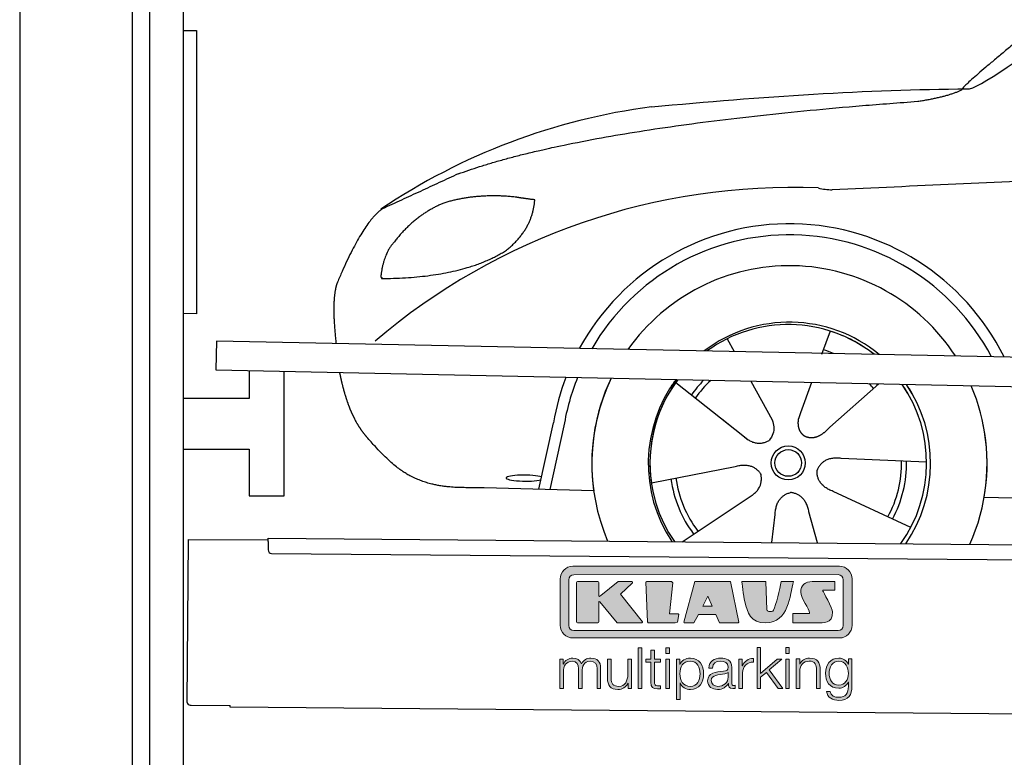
# Model space of a CAD drawing. Header units: millimetres. Extents: x -411 to 6777, y 0 to 6077.
# Tile 2 of 6: x 0 to 1744, y 3556 to 4861. Entities that reach past the tile are written whole.
import ezdxf

# ---------------------------------------------------------------- set-up
doc = ezdxf.new("R2010")
doc.units = ezdxf.units.MM
for name, color, linetype, lineweight in [('car', 10, 'Continuous', 25), ('Logo', 7, 'Continuous', 25), ('Plattform', 7, 'Continuous', 25), ('Ständer hinten', 7, 'Continuous', 25)]:
    doc.layers.add(name, color=color, linetype=linetype, lineweight=lineweight)

# ---------------------------------------------------------------- blocks, each defined once
blk = doc.blocks.new('Car')
at = {"layer": 'car'}
for p, q in [((1213.4, 4307.6), (1226.1, 4285.1)), ((1213.5, 4307.7), (1226.2, 4285.1)), ((1395.6, 4323), (1380.8, 4281.1)), ((1123.1, 4229.6), (1242.6, 4136.6)), ((1255.7, 4232.9), (1294.2, 4164.7)), ((1363.4, 4231.6), (1344.5, 4177.7)), ((1482.6, 4230.2), (1396.5, 4152.7)), ((1344.5, 4177.7), (1340.7, 4167.3)), ((882.5, 4038.2), (907.1, 4156.1)), ((925.6, 4150.9), (902.1, 4037.9)), ((1205.2, 4165.7), (1251.8, 4129.5)), ((1568.6, 4092.7), (1417.3, 4097.7)), ((1081.5, 4051.6), (1229.8, 4081.8)), ((979.5, 4036.5), (785.3, 4040)), ((1541.4, 3976.5), (1403.6, 4039.2)), ((1671.2, 4031.7), (3720.2, 3997)), ((1136.9, 3947.8), (1253.1, 4026.5)), ((1295.6, 3947.8), (1301.2, 3997.4)), ((1376.8, 3947.9), (1361, 4002.5))]:
    blk.add_line(p, q, dxfattribs=at)
for radius in [30.1, 23.6]:
    blk.add_circle((1323.6, 4088.8), radius, dxfattribs=at)
for centre, radius, start, end in [((1232.6, 3605.6), 1122.3, 98.0395, 124.4377), ((1337.3, 3435.3), 1141.2, 88.2487, 130.916), ((1398.6, 4690.3), 117.4, 256.9855, 269.1884), ((1325.7, 4087.9), 424.2, 26.9197, 151.8432), ((1325.5, 4087.7), 404.8, 28.396, 150.3669), ((1325.7, 4087.9), 350, 33.4585, 145.3045), ((1325.7, 4087.9), 250, 51.0494, 127.7135), ((1323.6, 4088.8), 245, 52.2371, 126.5259), ((1323.6, 4088.8), 245, 52.2371, 72.9266), ((1323.6, 4088.8), 209.6, 68.0621, 73.3995), ((1325.7, 4087.9), 424.2, 159.4632, 170.7471), ((1325.7, 4087.9), 424.2, 159.4632, 170.7471), ((1325.5, 4087.7), 404.8, 158.434, 171.0238), ((1325.7, 4087.9), 350, 155.0104, 203.6179), ((1325.7, 4087.9), 350, 155.0104, 188.4487), ((1325.7, 4087.9), 350, 155.0104, 157.8717), ((1325.7, 4087.9), 250, 144.1237, 214.1037), ((1323.6, 4088.8), 245, 143.5289, 188.7348), ((1323.6, 4088.8), 245, 144.9266, 215.1376), ((1325.7, 4087.9), 250, 144.1237, 148.496), ((1323.6, 4088.8), 245, 143.5289, 148.0172), ((1323.6, 4088.8), 209.6, 136.2024, 145.3995), ((1323.6, 4088.8), 200.6, 133.7482, 145.5463), ((1323.6, 4088.8), 200.6, 41.6402, 44.9032), ((1323.6, 4088.8), 200.6, 41.6402, 44.9032), ((1323.6, 4088.8), 209.6, 41.655, 42.449), ((1323.6, 4088.8), 245, 30.7457, 35.1225), ((1323.6, 4088.8), 245, 324.9119, 35.1225), ((1325.7, 4087.9), 250, 30.267, 34.5277), ((1325.7, 4087.9), 250, 325.9458, 34.5277), ((1325.7, 4087.9), 350, 350.7505, 23.641), ((1325.7, 4087.9), 350, 350.7505, 23.641), ((1325.7, 4087.9), 350, 336.4317, 11.924), ((1323.6, 4088.8), 200.6, 332.1152, 1.5463), ((1323.6, 4088.8), 209.6, 332.262, 1.3995), ((1323.6, 4088.8), 209.6, 188.262, 217.3995), ((1323.6, 4088.8), 200.6, 188.1152, 217.5463)]:
    blk.add_arc(centre, radius, start, end, dxfattribs=at)
blk.add_ellipse((857.9, 4057.7), major_axis=(33.6, 0), ratio=0.157274, start_param=0.513473, end_param=5.704241, dxfattribs=at)
for points, degree in [([(1634.6, 4753.7), (1670.3, 4750.2), (1970.3, 5001.8), (2147.7, 5112.4)], 3), ([(1930.6, 5007.4), (1850, 4946.2), (1748.4, 4861.8), (1620.1, 4755.4), (1626, 4753.6)], 4), ([(1075.7, 4716.9), (1271.8, 4736.7), (1456.9, 4751.4), (1634.6, 4753.7)], 3), ([(1546.9, 4731), (1600, 4739.3), (1625.7, 4752.5)], 2), ([(734.6, 4595.1), (970.4, 4683.8), (1546.9, 4731)], 2), ([(4705.6, 4687), (3828.9, 4707.4), (1396.9, 4572.9)], 2), ([(734.6, 4595.1), (600.9, 4532)], 1), ([(837.8, 4554.7), (770.2, 4561.9), (711, 4543.8)], 2), ([(870.5, 4550.4), (852.7, 4552.3), (837.8, 4554.7)], 2), ([(711, 4543.8), (658.9, 4522.6), (621.3, 4472.3)], 2), ([(821.5, 4461.1), (867.2, 4498.6), (870.5, 4550.4)], 2), ([(600.9, 4532), (566.5, 4508.9), (522.4, 4401.3)], 2), ([(621.3, 4472.3), (603.2, 4452.3), (598.9, 4411)], 2), ([(600.1, 4408.7), (744.9, 4410.6), (821.5, 4461.1)], 2), ([(522.4, 4401.3), (517.2, 4388.3), (515.1, 4366.8), (515.2, 4341.7), (520.8, 4292.7)], 4), ([(598.9, 4411), (602.2, 4410.9), (600.1, 4408.7)], 2), ([(1242.6, 4136.6), (1266.1, 4114.9), (1289.3, 4128.5)], 2), ([(1417.3, 4097.7), (1385.5, 4101.4), (1374.7, 4076.8)], 2), ([(1229.8, 4081.8), (1260.5, 4090.8), (1275.3, 4068.4)], 2), ([(1253.1, 4026.5), (1281, 4042.2), (1275.3, 4068.4)], 2), ([(1403.6, 4039.2), (1373.5, 4050), (1374.7, 4076.8)], 2), ([(1301.2, 3997.4), (1302.1, 4029.4), (1328, 4036.5)], 2), ([(1361, 4002.5), (1354.8, 4033.8), (1328, 4036.5)], 2)]:
    blk.add_open_spline(points, degree=degree, dxfattribs=at)
for points, degree, knots in [([(527.5, 4241.5), (528.4, 4237.2), (529.4, 4233), (530.3, 4228.9), (531.3, 4224.9), (535, 4210.1), (539.1, 4196.4), (543.6, 4184), (548.5, 4172.7)], 4, [0.4914944, 0.4914944, 0.4914944, 0.4914944, 0.4914944, 0.5422469, 0.5422469, 0.5422469, 0.5422469, 0.728655, 0.728655, 0.728655, 0.728655, 0.728655]), ([(548.2, 4173.4), (549.6, 4170.2), (551.1, 4167.1), (552.5, 4164.2), (554, 4161.3), (559.7, 4150.2), (565.8, 4140.9), (572.1, 4133), (578.7, 4125.6)], 4, [0.7288005, 0.7288005, 0.7288005, 0.7288005, 0.7288005, 0.7843928, 0.7843928, 0.7843928, 0.7843928, 1, 1, 1, 1, 1]), ([(1340.7, 4167.3), (1340.2, 4164.2), (1340, 4161.2), (1340.1, 4158.3), (1340.4, 4155.4), (1341.2, 4149.7), (1343.3, 4144.3), (1346.9, 4139.9), (1351.8, 4136.9)], 4, [0.3191838, 0.3191838, 0.3191838, 0.3191838, 0.3191838, 0.5438253, 0.5438253, 0.5438253, 0.5438253, 1, 1, 1, 1, 1]), ([(1294.2, 4164.7), (1295.9, 4160.6), (1297, 4156.6), (1297.3, 4152.7), (1298, 4144.1), (1295.4, 4136), (1289.3, 4128.5)], 3, [0.2167758, 0.2167758, 0.2167758, 0.2167758, 0.4600873, 0.4600873, 0.4600873, 1, 1, 1, 1]), ([(1396.5, 4152.7), (1396.5, 4152.7), (1396.5, 4152.7), (1396.5, 4152.7), (1396.5, 4152.7), (1387.5, 4142.9), (1376.9, 4132.9), (1362.6, 4130.3), (1351.8, 4136.9)], 4, [-0.000003, -0.000003, -0.000003, -0.000003, -0.000003, 0, 0, 0, 0, 1, 1, 1, 1, 1]), ([(785.3, 4040), (760.6, 4040.4), (705, 4036.4), (668.8, 4049.9), (624.9, 4074.6), (578.7, 4125.6)], 4, [0, 0, 0, 0, 0, 0.597866, 1, 1, 1, 1, 1])]:
    blk.add_open_spline(points, degree=degree, knots=knots, dxfattribs=at)
blk = doc.blocks.new('KLAUS')
at = {"layer": 'Logo'}
h = blk.add_hatch(color=8, dxfattribs=at)
h.dxf.hatch_style = 2
edge = h.paths.add_edge_path()
edge.add_spline(control_points=[(3.6, 29.09), (2.88, 29.09), (2.3, 28.51), (2.3, 27.8), (2.3, 27.8), (2.3, 16.11), (2.3, 16.11), (2.3, 15.39), (2.88, 14.81), (3.6, 14.81), (3.6, 14.81), (71.16, 14.81), (71.16, 14.81), (71.88, 14.81), (72.46, 15.39), (72.46, 16.11), (72.46, 16.11), (72.46, 27.8), (72.46, 27.8), (72.46, 28.51), (71.88, 29.09), (71.16, 29.09), (71.16, 29.09), (3.6, 29.09), (3.6, 29.09), (3.6, 29.09), (3.6, 29.09), (3.6, 29.09)], knot_values=[0, 0, 0, 0, 1, 1, 1, 2, 2, 2, 3, 3, 3, 4, 4, 4, 5, 5, 5, 6, 6, 6, 7, 7, 7, 8, 8, 8, 9, 9, 9, 9], degree=3, periodic=0)
edge = h.paths.add_edge_path()
edge.add_spline(control_points=[(3.35, 31.23), (3.35, 31.23), (71.47, 31.23), (71.47, 31.23), (73.26, 31.23), (74.71, 29.77), (74.71, 27.99), (74.71, 27.99), (74.71, 16.17), (74.71, 16.17), (74.71, 14.38), (73.26, 12.93), (71.47, 12.93), (71.47, 12.93), (3.35, 12.93), (3.35, 12.93), (1.56, 12.93), (0.11, 14.38), (0.11, 16.17), (0.11, 16.17), (0.11, 27.99), (0.11, 27.99), (0.11, 29.77), (1.56, 31.23), (3.35, 31.23), (3.35, 31.23), (3.35, 31.23), (3.35, 31.23)], knot_values=[0, 0, 0, 0, 1, 1, 1, 2, 2, 2, 3, 3, 3, 4, 4, 4, 5, 5, 5, 6, 6, 6, 7, 7, 7, 8, 8, 8, 9, 9, 9, 9], degree=3, periodic=0)
h = blk.add_hatch(color=8, dxfattribs=at)
h.dxf.hatch_style = 2
edge = h.paths.add_edge_path()
edge.add_spline(control_points=[(4.5, 27.33), (4.5, 27.33), (9.7, 27.33), (9.7, 27.33), (9.84, 27.33), (9.96, 27.22), (9.96, 27.08), (9.96, 27.08), (9.96, 23.69), (9.96, 23.69), (9.96, 23.69), (9.94, 23.64), (10.04, 23.59), (10.14, 23.53), (10.2, 23.57), (10.2, 23.57), (10.2, 23.57), (10.51, 23.75), (10.51, 23.75), (10.51, 23.75), (14.94, 27.33), (14.94, 27.33), (14.94, 27.33), (18.41, 27.33), (18.41, 27.33), (18.41, 27.33), (18.49, 27.33), (18.56, 27.2), (18.65, 27.04), (18.53, 26.91), (18.53, 26.91), (18.53, 26.91), (15.49, 24.11), (15.49, 24.11), (15.49, 24.11), (21.14, 17.06), (21.14, 17.06), (21.14, 17.06), (21.13, 16.91), (21.13, 16.91), (21.08, 16.84), (20.99, 16.82), (20.99, 16.82), (20.99, 16.82), (14.7, 16.82), (14.7, 16.82), (14.7, 16.82), (10.26, 22.17), (10.26, 22.17), (10.26, 22.17), (10.19, 22.24), (10.08, 22.21), (9.97, 22.18), (9.96, 22.11), (9.96, 22.11), (9.96, 22.11), (9.96, 17.08), (9.96, 17.08), (9.96, 16.94), (9.84, 16.82), (9.7, 16.82), (9.7, 16.82), (4.5, 16.82), (4.5, 16.82), (4.36, 16.82), (4.25, 16.94), (4.25, 17.08), (4.25, 17.08), (4.25, 27.08), (4.25, 27.08), (4.25, 27.22), (4.36, 27.33), (4.5, 27.33), (4.5, 27.33), (4.5, 27.33), (4.5, 27.33)], knot_values=[0, 0, 0, 0, 1, 1, 1, 2, 2, 2, 3, 3, 3, 4, 4, 4, 5, 5, 5, 6, 6, 6, 7, 7, 7, 8, 8, 8, 9, 9, 9, 10, 10, 10, 11, 11, 11, 12, 12, 12, 13, 13, 13, 14, 14, 14, 15, 15, 15, 16, 16, 16, 17, 17, 17, 18, 18, 18, 19, 19, 19, 20, 20, 20, 21, 21, 21, 22, 22, 22, 23, 23, 23, 24, 24, 24, 25, 25, 25, 25], degree=3, periodic=0)
h = blk.add_hatch(color=8, dxfattribs=at)
h.dxf.hatch_style = 2
h.paths.add_polyline_path([(22.42, 17.06), (21.97, 27.15), (22.24, 27.33), (28.55, 27.33), (28.86, 26.97), (28.01, 19.08), (30.26, 19.07), (30.44, 18.95), (30.08, 16.95), (29.49, 16.82), (22.6, 16.82)])
h = blk.add_hatch(color=8, dxfattribs=at)
h.paths.add_polyline_path([(36.52, 21.01), (38.93, 21.01), (37.87, 23.57)])
h.paths.add_polyline_path([(34.52, 27.33), (43.65, 27.33), (45.76, 16.94), (45.57, 16.82), (40.83, 16.82), (39.89, 18.95), (35.42, 18.95), (34.27, 16.82), (31.78, 16.82), (31.66, 17)])
h = blk.add_hatch(color=8, dxfattribs=at)
h.dxf.hatch_style = 2
edge = h.paths.add_edge_path()
edge.add_spline(control_points=[(52.69, 27.32), (52.69, 27.32), (52.88, 20.14), (52.88, 20.14), (53.01, 19.89), (53.2, 19.77), (53.43, 19.71), (53.91, 19.59), (54.43, 19.57), (54.64, 20.03), (55.23, 21.34), (56.27, 25.45), (56.6, 27.33), (56.6, 27.33), (59.77, 27.33), (59.77, 27.33), (58.77, 23.9), (58.56, 16.82), (52.63, 16.76), (48.72, 16.72), (48.01, 19.35), (47.27, 22.24), (46.89, 23.68), (46.54, 27.33), (46.54, 27.33), (46.54, 27.33), (52.69, 27.32), (52.69, 27.32), (52.69, 27.32), (52.69, 27.32), (52.69, 27.32)], knot_values=[0, 0, 0, 0, 1, 1, 1, 2, 2, 2, 3, 3, 3, 4, 4, 4, 5, 5, 5, 6, 6, 6, 7, 7, 7, 8, 8, 8, 9, 9, 9, 10, 10, 10, 10], degree=3, periodic=0)
h = blk.add_hatch(color=8, dxfattribs=at)
h.dxf.hatch_style = 2
edge = h.paths.add_edge_path()
edge.add_spline(control_points=[(64.46, 27.33), (64.46, 27.33), (70.31, 27.33), (70.31, 27.33), (70.31, 26.52), (70.31, 26.02), (70.31, 25.12), (70.31, 25.12), (67.3, 25.12), (67.3, 25.12), (67.24, 25.04), (67.25, 25.11), (67.25, 24.91), (67.25, 24.88), (69.73, 20.38), (69.73, 19.57), (69.73, 16.4), (67.22, 16.81), (65.9, 16.82), (65.9, 16.82), (59.59, 16.82), (59.59, 16.82), (59.59, 17.76), (59.59, 18.23), (59.59, 19.14), (59.59, 19.14), (63.75, 19.14), (63.75, 19.14), (63.82, 19.22), (63.81, 19.11), (63.81, 19.31), (63.81, 20.32), (61.58, 23.06), (61.58, 24.63), (61.58, 26.33), (62.83, 27.34), (64.46, 27.33), (64.46, 27.33), (64.46, 27.33), (64.46, 27.33)], knot_values=[0, 0, 0, 0, 1, 1, 1, 2, 2, 2, 3, 3, 3, 4, 4, 4, 5, 5, 5, 6, 6, 6, 7, 7, 7, 8, 8, 8, 9, 9, 9, 10, 10, 10, 11, 11, 11, 12, 12, 12, 13, 13, 13, 13], degree=3, periodic=0)
h = blk.add_hatch(color=30, dxfattribs=at)
h.dxf.hatch_style = 2
h.paths.add_polyline_path([(20.07, 0), (20.99, 0), (20.99, 10.45), (20.07, 10.45)])
h = blk.add_hatch(color=30, dxfattribs=at)
h.paths.add_polyline_path([(27.1, 0), (28.03, 0), (28.03, 7.55), (27.1, 7.55)])
h.paths.add_polyline_path([(27.1, 8.98), (28.03, 8.98), (28.03, 10.45), (27.1, 10.45)])
h = blk.add_hatch(color=30, dxfattribs=at)
h.dxf.hatch_style = 2
h.paths.add_polyline_path([(50.4, 0), (51.32, 0), (51.32, 2.87), (52.82, 4.11), (55.8, 0), (56.96, 0), (53.52, 4.76), (56.74, 7.55), (55.51, 7.55), (51.32, 3.89), (51.32, 10.45), (50.4, 10.45)])
h = blk.add_hatch(color=30, dxfattribs=at)
h.paths.add_polyline_path([(57.74, 0), (58.66, 0), (58.66, 7.55), (57.74, 7.55)])
h.paths.add_polyline_path([(57.74, 8.98), (58.66, 8.98), (58.66, 10.45), (57.74, 10.45)])
h = blk.add_hatch(color=30, dxfattribs=at)
h.dxf.hatch_style = 2
edge = h.paths.add_edge_path()
edge.add_spline(control_points=[(0, 0), (0, 0), (0.92, 0), (0.92, 0), (0.92, 0), (0.92, 4.22), (0.92, 4.22), (0.94, 5.8), (1.58, 7), (3.18, 7), (4.35, 7), (4.77, 6.15), (4.76, 5.12), (4.76, 5.12), (4.76, 0), (4.76, 0), (4.76, 0), (5.68, 0), (5.68, 0), (5.68, 0), (5.68, 4.27), (5.68, 4.27), (5.68, 5.68), (6.14, 7), (7.73, 7), (9.05, 7), (9.52, 6.32), (9.52, 5.08), (9.52, 5.08), (9.52, 0), (9.52, 0), (9.52, 0), (10.44, 0), (10.44, 0), (10.44, 0), (10.44, 5.12), (10.44, 5.12), (10.44, 6.91), (9.59, 7.77), (7.94, 7.77), (6.94, 7.77), (5.99, 7.29), (5.54, 6.3), (5.26, 7.29), (4.36, 7.77), (3.37, 7.77), (2.17, 7.77), (1.38, 7.19), (0.89, 6.28), (0.89, 6.28), (0.85, 6.28), (0.85, 6.28), (0.85, 6.28), (0.85, 7.55), (0.85, 7.55), (0.85, 7.55), (0, 7.55), (0, 7.55), (0, 7.55), (0, 0), (0, 0), (0, 0), (0, 0), (0, 0)], knot_values=[0, 0, 0, 0, 1, 1, 1, 2, 2, 2, 3, 3, 3, 4, 4, 4, 5, 5, 5, 6, 6, 6, 7, 7, 7, 8, 8, 8, 9, 9, 9, 10, 10, 10, 11, 11, 11, 12, 12, 12, 13, 13, 13, 14, 14, 14, 15, 15, 15, 16, 16, 16, 17, 17, 17, 18, 18, 18, 19, 19, 19, 20, 20, 20, 21, 21, 21, 21], degree=3, periodic=0)
h = blk.add_hatch(color=30, dxfattribs=at)
h.dxf.hatch_style = 2
edge = h.paths.add_edge_path()
edge.add_spline(control_points=[(18.31, 7.55), (18.31, 7.55), (17.39, 7.55), (17.39, 7.55), (17.39, 7.55), (17.39, 3.59), (17.39, 3.59), (17.39, 2.05), (16.7, 0.56), (15.12, 0.56), (13.66, 0.56), (13.15, 1.27), (13.1, 2.64), (13.1, 2.64), (13.1, 7.55), (13.1, 7.55), (13.1, 7.55), (12.18, 7.55), (12.18, 7.55), (12.18, 7.55), (12.18, 2.65), (12.18, 2.65), (12.18, 0.89), (12.93, -0.22), (14.83, -0.22), (15.96, -0.22), (16.95, 0.35), (17.44, 1.36), (17.44, 1.36), (17.47, 1.36), (17.47, 1.36), (17.47, 1.36), (17.47, 0), (17.47, 0), (17.47, 0), (18.31, 0), (18.31, 0), (18.31, 0), (18.31, 7.55), (18.31, 7.55), (18.31, 7.55), (18.31, 7.55), (18.31, 7.55)], knot_values=[0, 0, 0, 0, 1, 1, 1, 2, 2, 2, 3, 3, 3, 4, 4, 4, 5, 5, 5, 6, 6, 6, 7, 7, 7, 8, 8, 8, 9, 9, 9, 10, 10, 10, 11, 11, 11, 12, 12, 12, 13, 13, 13, 14, 14, 14, 14], degree=3, periodic=0)
h = blk.add_hatch(color=30, dxfattribs=at)
h.dxf.hatch_style = 2
edge = h.paths.add_edge_path()
edge.add_spline(control_points=[(24.22, 9.82), (24.22, 9.82), (23.3, 9.82), (23.3, 9.82), (23.3, 9.82), (23.3, 7.55), (23.3, 7.55), (23.3, 7.55), (21.98, 7.55), (21.98, 7.55), (21.98, 7.55), (21.98, 6.78), (21.98, 6.78), (21.98, 6.78), (23.3, 6.78), (23.3, 6.78), (23.3, 6.78), (23.3, 1.61), (23.3, 1.61), (23.28, 0.32), (23.71, -0.09), (24.94, -0.09), (25.22, -0.09), (25.48, -0.06), (25.76, -0.06), (25.76, -0.06), (25.76, 0.73), (25.76, 0.73), (25.5, 0.7), (25.23, 0.69), (24.97, 0.69), (24.31, 0.73), (24.22, 1.08), (24.22, 1.68), (24.22, 1.68), (24.22, 6.78), (24.22, 6.78), (24.22, 6.78), (25.76, 6.78), (25.76, 6.78), (25.76, 6.78), (25.76, 7.55), (25.76, 7.55), (25.76, 7.55), (24.22, 7.55), (24.22, 7.55), (24.22, 7.55), (24.22, 9.82), (24.22, 9.82), (24.22, 9.82), (24.22, 9.82), (24.22, 9.82)], knot_values=[0, 0, 0, 0, 1, 1, 1, 2, 2, 2, 3, 3, 3, 4, 4, 4, 5, 5, 5, 6, 6, 6, 7, 7, 7, 8, 8, 8, 9, 9, 9, 10, 10, 10, 11, 11, 11, 12, 12, 12, 13, 13, 13, 14, 14, 14, 15, 15, 15, 16, 16, 16, 17, 17, 17, 17], degree=3, periodic=0)
h = blk.add_hatch(color=30, dxfattribs=at)
edge = h.paths.add_edge_path()
edge.add_spline(control_points=[(35.84, 3.78), (35.84, 2.21), (35.12, 0.56), (33.37, 0.56), (31.4, 0.56), (30.72, 2.21), (30.72, 3.78), (30.72, 5.49), (31.33, 7), (33.37, 7), (35.12, 7), (35.84, 5.34), (35.84, 3.78), (35.84, 3.78), (35.84, 3.78), (35.84, 3.78)], knot_values=[0, 0, 0, 0, 1, 1, 1, 2, 2, 2, 3, 3, 3, 4, 4, 4, 5, 5, 5, 5], degree=3, periodic=0)
edge = h.paths.add_edge_path()
edge.add_spline(control_points=[(29.79, -2.8), (29.79, -2.8), (30.72, -2.8), (30.72, -2.8), (30.72, -2.8), (30.72, 1.43), (30.72, 1.43), (30.72, 1.43), (30.74, 1.43), (30.74, 1.43), (31.14, 0.35), (32.24, -0.22), (33.37, -0.22), (35.66, -0.22), (36.76, 1.64), (36.76, 3.78), (36.76, 5.91), (35.66, 7.77), (33.37, 7.77), (32.15, 7.77), (31.1, 7.14), (30.67, 6.12), (30.67, 6.12), (30.64, 6.12), (30.64, 6.12), (30.64, 6.12), (30.64, 7.55), (30.64, 7.55), (30.64, 7.55), (29.79, 7.55), (29.79, 7.55), (29.79, 7.55), (29.79, -2.8), (29.79, -2.8), (29.79, -2.8), (29.79, -2.8), (29.79, -2.8)], knot_values=[0, 0, 0, 0, 1, 1, 1, 2, 2, 2, 3, 3, 3, 4, 4, 4, 5, 5, 5, 6, 6, 6, 7, 7, 7, 8, 8, 8, 9, 9, 9, 10, 10, 10, 11, 11, 11, 12, 12, 12, 12], degree=3, periodic=0)
h = blk.add_hatch(color=30, dxfattribs=at)
edge = h.paths.add_edge_path()
edge.add_spline(control_points=[(43.03, 2.93), (43.04, 1.45), (41.8, 0.56), (40.39, 0.56), (39.53, 0.56), (38.71, 1.13), (38.71, 2.05), (38.71, 3.53), (40.66, 3.51), (42.22, 3.79), (42.47, 3.84), (42.88, 3.91), (43, 4.13), (43, 4.13), (43.03, 4.13), (43.03, 4.13), (43.03, 4.13), (43.03, 2.93), (43.03, 2.93), (43.03, 2.93), (43.03, 2.93), (43.03, 2.93)], knot_values=[0, 0, 0, 0, 1, 1, 1, 2, 2, 2, 3, 3, 3, 4, 4, 4, 5, 5, 5, 6, 6, 6, 7, 7, 7, 7], degree=3, periodic=0)
edge = h.paths.add_edge_path()
edge.add_spline(control_points=[(39.03, 5.24), (39.06, 6.47), (39.91, 7), (41.05, 7), (42.14, 7), (43.03, 6.69), (43.03, 5.45), (43.03, 4.61), (42.6, 4.51), (41.84, 4.42), (39.85, 4.19), (37.79, 4.11), (37.79, 1.99), (37.79, 0.47), (38.93, -0.22), (40.32, -0.22), (41.77, -0.22), (42.43, 0.34), (43.07, 1.32), (43.07, 1.32), (43.1, 1.32), (43.1, 1.32), (43.1, 0.53), (43.25, 0), (44.19, 0), (44.43, 0), (44.58, 0.01), (44.79, 0.06), (44.79, 0.06), (44.79, 0.83), (44.79, 0.83), (44.71, 0.81), (44.6, 0.78), (44.49, 0.78), (44.13, 0.78), (43.95, 0.98), (43.95, 1.33), (43.95, 1.33), (43.95, 5.34), (43.95, 5.34), (43.95, 7.36), (42.5, 7.77), (41.17, 7.77), (39.44, 7.77), (38.2, 7.01), (38.11, 5.24), (38.11, 5.24), (39.03, 5.24), (39.03, 5.24), (39.03, 5.24), (39.03, 5.24), (39.03, 5.24)], knot_values=[0, 0, 0, 0, 1, 1, 1, 2, 2, 2, 3, 3, 3, 4, 4, 4, 5, 5, 5, 6, 6, 6, 7, 7, 7, 8, 8, 8, 9, 9, 9, 10, 10, 10, 11, 11, 11, 12, 12, 12, 13, 13, 13, 14, 14, 14, 15, 15, 15, 16, 16, 16, 17, 17, 17, 17], degree=3, periodic=0)
h = blk.add_hatch(color=30, dxfattribs=at)
h.dxf.hatch_style = 2
edge = h.paths.add_edge_path()
edge.add_spline(control_points=[(45.79, 0), (45.79, 0), (46.71, 0), (46.71, 0), (46.71, 0), (46.71, 4.03), (46.71, 4.03), (46.71, 5.59), (47.85, 6.82), (49.52, 6.73), (49.52, 6.73), (49.52, 7.66), (49.52, 7.66), (48.16, 7.72), (47.14, 7), (46.67, 5.78), (46.67, 5.78), (46.64, 5.78), (46.64, 5.78), (46.64, 5.78), (46.64, 7.55), (46.64, 7.55), (46.64, 7.55), (45.79, 7.55), (45.79, 7.55), (45.79, 7.55), (45.79, 0), (45.79, 0), (45.79, 0), (45.79, 0), (45.79, 0)], knot_values=[0, 0, 0, 0, 1, 1, 1, 2, 2, 2, 3, 3, 3, 4, 4, 4, 5, 5, 5, 6, 6, 6, 7, 7, 7, 8, 8, 8, 9, 9, 9, 10, 10, 10, 10], degree=3, periodic=0)
h = blk.add_hatch(color=30, dxfattribs=at)
h.dxf.hatch_style = 2
edge = h.paths.add_edge_path()
edge.add_spline(control_points=[(60.41, 0), (60.41, 0), (61.33, 0), (61.33, 0), (61.33, 0), (61.33, 4.41), (61.33, 4.41), (61.36, 5.89), (62.24, 7), (63.7, 7), (65.2, 7), (65.62, 6.02), (65.62, 4.71), (65.62, 4.71), (65.62, 0), (65.62, 0), (65.62, 0), (66.54, 0), (66.54, 0), (66.54, 0), (66.54, 4.86), (66.54, 4.86), (66.54, 6.66), (65.9, 7.77), (63.78, 7.77), (62.71, 7.77), (61.7, 7.16), (61.36, 6.25), (61.36, 6.25), (61.33, 6.25), (61.33, 6.25), (61.33, 6.25), (61.33, 7.55), (61.33, 7.55), (61.33, 7.55), (60.41, 7.55), (60.41, 7.55), (60.41, 7.55), (60.41, 0), (60.41, 0), (60.41, 0), (60.41, 0), (60.41, 0)], knot_values=[0, 0, 0, 0, 1, 1, 1, 2, 2, 2, 3, 3, 3, 4, 4, 4, 5, 5, 5, 6, 6, 6, 7, 7, 7, 8, 8, 8, 9, 9, 9, 10, 10, 10, 11, 11, 11, 12, 12, 12, 13, 13, 13, 14, 14, 14, 14], degree=3, periodic=0)
h = blk.add_hatch(color=30, dxfattribs=at)
edge = h.paths.add_edge_path()
edge.add_spline(control_points=[(71.32, 0.86), (69.62, 0.86), (68.83, 2.34), (68.83, 3.86), (68.83, 5.43), (69.56, 7), (71.32, 7), (73.06, 7), (73.75, 5.34), (73.75, 3.86), (73.75, 2.33), (72.91, 0.86), (71.32, 0.86), (71.32, 0.86), (71.32, 0.86), (71.32, 0.86)], knot_values=[0, 0, 0, 0, 1, 1, 1, 2, 2, 2, 3, 3, 3, 4, 4, 4, 5, 5, 5, 5], degree=3, periodic=0)
edge = h.paths.add_edge_path()
edge.add_spline(control_points=[(74.67, 7.55), (74.67, 7.55), (73.75, 7.55), (73.75, 7.55), (73.75, 7.55), (73.75, 6.25), (73.75, 6.25), (73.75, 6.25), (73.72, 6.25), (73.72, 6.25), (73.35, 7.09), (72.41, 7.77), (71.32, 7.77), (69.13, 7.77), (67.9, 6.05), (67.9, 3.97), (67.9, 1.82), (68.9, 0.09), (71.32, 0.09), (72.4, 0.09), (73.29, 0.72), (73.72, 1.64), (73.72, 1.64), (73.75, 1.64), (73.75, 1.64), (73.75, 1.64), (73.75, 0.61), (73.75, 0.61), (73.75, -1.23), (73.01, -2.24), (71.32, -2.24), (70.29, -2.24), (69.31, -1.85), (69.1, -0.73), (69.1, -0.73), (68.18, -0.73), (68.18, -0.73), (68.31, -2.34), (69.81, -3.02), (71.32, -3.02), (73.79, -3.02), (74.65, -1.64), (74.67, 0.61), (74.67, 0.61), (74.67, 7.55), (74.67, 7.55), (74.67, 7.55), (74.67, 7.55), (74.67, 7.55)], knot_values=[0, 0, 0, 0, 1, 1, 1, 2, 2, 2, 3, 3, 3, 4, 4, 4, 5, 5, 5, 6, 6, 6, 7, 7, 7, 8, 8, 8, 9, 9, 9, 10, 10, 10, 11, 11, 11, 12, 12, 12, 13, 13, 13, 14, 14, 14, 15, 15, 15, 16, 16, 16, 16], degree=3, periodic=0)
at = {"layer": 'Logo', "lineweight": 0}
for points in [[(22.42, 17.06), (21.97, 27.15), (22.24, 27.33), (28.55, 27.33), (28.86, 26.97), (28.01, 19.08), (30.26, 19.07), (30.44, 18.95), (30.08, 16.95), (29.49, 16.82), (22.6, 16.82), (22.42, 17.06), (22.42, 17.06)], [(34.52, 27.33), (43.65, 27.33), (45.76, 16.94), (45.57, 16.82), (40.83, 16.82), (39.89, 18.95), (35.42, 18.95), (34.27, 16.82), (31.78, 16.82), (31.66, 17), (34.52, 27.33), (34.52, 27.33)], [(36.52, 21.01), (38.93, 21.01), (37.87, 23.57), (36.52, 21.01), (36.52, 21.01)], [(20.07, 0), (20.99, 0), (20.99, 10.45), (20.07, 10.45), (20.07, 0), (20.07, 0)], [(27.1, 8.98), (28.03, 8.98), (28.03, 10.45), (27.1, 10.45), (27.1, 8.98), (27.1, 8.98)], [(50.4, 0), (51.32, 0), (51.32, 2.87), (52.82, 4.11), (55.8, 0), (56.96, 0), (53.52, 4.76), (56.74, 7.55), (55.51, 7.55), (51.32, 3.89), (51.32, 10.45), (50.4, 10.45), (50.4, 0), (50.4, 0)], [(57.74, 8.98), (58.66, 8.98), (58.66, 10.45), (57.74, 10.45), (57.74, 8.98), (57.74, 8.98)], [(27.1, 0), (28.03, 0), (28.03, 7.55), (27.1, 7.55), (27.1, 0), (27.1, 0)], [(57.74, 0), (58.66, 0), (58.66, 7.55), (57.74, 7.55), (57.74, 0), (57.74, 0)]]:
    blk.add_lwpolyline(points, dxfattribs=at)
for points, knots in [([(3.35, 31.23), (3.35, 31.23), (71.47, 31.23), (71.47, 31.23), (73.26, 31.23), (74.71, 29.77), (74.71, 27.99), (74.71, 27.99), (74.71, 16.17), (74.71, 16.17), (74.71, 14.38), (73.26, 12.93), (71.47, 12.93), (71.47, 12.93), (3.35, 12.93), (3.35, 12.93), (1.56, 12.93), (0.11, 14.38), (0.11, 16.17), (0.11, 16.17), (0.11, 27.99), (0.11, 27.99), (0.11, 29.77), (1.56, 31.23), (3.35, 31.23), (3.35, 31.23), (3.35, 31.23), (3.35, 31.23)], [0, 0, 0, 0, 1, 1, 1, 2, 2, 2, 3, 3, 3, 4, 4, 4, 5, 5, 5, 6, 6, 6, 7, 7, 7, 8, 8, 8, 9, 9, 9, 9]), ([(3.6, 29.09), (2.88, 29.09), (2.3, 28.51), (2.3, 27.8), (2.3, 27.8), (2.3, 16.11), (2.3, 16.11), (2.3, 15.39), (2.88, 14.81), (3.6, 14.81), (3.6, 14.81), (71.16, 14.81), (71.16, 14.81), (71.88, 14.81), (72.46, 15.39), (72.46, 16.11), (72.46, 16.11), (72.46, 27.8), (72.46, 27.8), (72.46, 28.51), (71.88, 29.09), (71.16, 29.09), (71.16, 29.09), (3.6, 29.09), (3.6, 29.09), (3.6, 29.09), (3.6, 29.09), (3.6, 29.09)], [0, 0, 0, 0, 1, 1, 1, 2, 2, 2, 3, 3, 3, 4, 4, 4, 5, 5, 5, 6, 6, 6, 7, 7, 7, 8, 8, 8, 9, 9, 9, 9]), ([(4.5, 27.33), (4.5, 27.33), (9.7, 27.33), (9.7, 27.33), (9.84, 27.33), (9.96, 27.22), (9.96, 27.08), (9.96, 27.08), (9.96, 23.69), (9.96, 23.69), (9.96, 23.69), (9.94, 23.64), (10.04, 23.59), (10.14, 23.53), (10.2, 23.57), (10.2, 23.57), (10.2, 23.57), (10.51, 23.75), (10.51, 23.75), (10.51, 23.75), (14.94, 27.33), (14.94, 27.33), (14.94, 27.33), (18.41, 27.33), (18.41, 27.33), (18.41, 27.33), (18.49, 27.33), (18.56, 27.2), (18.65, 27.04), (18.53, 26.91), (18.53, 26.91), (18.53, 26.91), (15.49, 24.11), (15.49, 24.11), (15.49, 24.11), (21.14, 17.06), (21.14, 17.06), (21.14, 17.06), (21.13, 16.91), (21.13, 16.91), (21.08, 16.84), (20.99, 16.82), (20.99, 16.82), (20.99, 16.82), (14.7, 16.82), (14.7, 16.82), (14.7, 16.82), (10.26, 22.17), (10.26, 22.17), (10.26, 22.17), (10.19, 22.24), (10.08, 22.21), (9.97, 22.18), (9.96, 22.11), (9.96, 22.11), (9.96, 22.11), (9.96, 17.08), (9.96, 17.08), (9.96, 16.94), (9.84, 16.82), (9.7, 16.82), (9.7, 16.82), (4.5, 16.82), (4.5, 16.82), (4.36, 16.82), (4.25, 16.94), (4.25, 17.08), (4.25, 17.08), (4.25, 27.08), (4.25, 27.08), (4.25, 27.22), (4.36, 27.33), (4.5, 27.33), (4.5, 27.33), (4.5, 27.33), (4.5, 27.33)], [0, 0, 0, 0, 1, 1, 1, 2, 2, 2, 3, 3, 3, 4, 4, 4, 5, 5, 5, 6, 6, 6, 7, 7, 7, 8, 8, 8, 9, 9, 9, 10, 10, 10, 11, 11, 11, 12, 12, 12, 13, 13, 13, 14, 14, 14, 15, 15, 15, 16, 16, 16, 17, 17, 17, 18, 18, 18, 19, 19, 19, 20, 20, 20, 21, 21, 21, 22, 22, 22, 23, 23, 23, 24, 24, 24, 25, 25, 25, 25]), ([(52.69, 27.32), (52.69, 27.32), (52.88, 20.14), (52.88, 20.14), (53.01, 19.89), (53.2, 19.77), (53.43, 19.71), (53.91, 19.59), (54.43, 19.57), (54.64, 20.03), (55.23, 21.34), (56.27, 25.45), (56.6, 27.33), (56.6, 27.33), (59.77, 27.33), (59.77, 27.33), (58.77, 23.9), (58.56, 16.82), (52.63, 16.76), (48.72, 16.72), (48.01, 19.35), (47.27, 22.24), (46.89, 23.68), (46.54, 27.33), (46.54, 27.33), (46.54, 27.33), (52.69, 27.32), (52.69, 27.32), (52.69, 27.32), (52.69, 27.32), (52.69, 27.32)], [0, 0, 0, 0, 1, 1, 1, 2, 2, 2, 3, 3, 3, 4, 4, 4, 5, 5, 5, 6, 6, 6, 7, 7, 7, 8, 8, 8, 9, 9, 9, 10, 10, 10, 10]), ([(64.46, 27.33), (64.46, 27.33), (70.31, 27.33), (70.31, 27.33), (70.31, 26.52), (70.31, 26.02), (70.31, 25.12), (70.31, 25.12), (67.3, 25.12), (67.3, 25.12), (67.24, 25.04), (67.25, 25.11), (67.25, 24.91), (67.25, 24.88), (69.73, 20.38), (69.73, 19.57), (69.73, 16.4), (67.22, 16.81), (65.9, 16.82), (65.9, 16.82), (59.59, 16.82), (59.59, 16.82), (59.59, 17.76), (59.59, 18.23), (59.59, 19.14), (59.59, 19.14), (63.75, 19.14), (63.75, 19.14), (63.82, 19.22), (63.81, 19.11), (63.81, 19.31), (63.81, 20.32), (61.58, 23.06), (61.58, 24.63), (61.58, 26.33), (62.83, 27.34), (64.46, 27.33), (64.46, 27.33), (64.46, 27.33), (64.46, 27.33)], [0, 0, 0, 0, 1, 1, 1, 2, 2, 2, 3, 3, 3, 4, 4, 4, 5, 5, 5, 6, 6, 6, 7, 7, 7, 8, 8, 8, 9, 9, 9, 10, 10, 10, 11, 11, 11, 12, 12, 12, 13, 13, 13, 13]), ([(0, 0), (0, 0), (0.92, 0), (0.92, 0), (0.92, 0), (0.92, 4.22), (0.92, 4.22), (0.94, 5.8), (1.58, 7), (3.18, 7), (4.35, 7), (4.77, 6.15), (4.76, 5.12), (4.76, 5.12), (4.76, 0), (4.76, 0), (4.76, 0), (5.68, 0), (5.68, 0), (5.68, 0), (5.68, 4.27), (5.68, 4.27), (5.68, 5.68), (6.14, 7), (7.73, 7), (9.05, 7), (9.52, 6.32), (9.52, 5.08), (9.52, 5.08), (9.52, 0), (9.52, 0), (9.52, 0), (10.44, 0), (10.44, 0), (10.44, 0), (10.44, 5.12), (10.44, 5.12), (10.44, 6.91), (9.59, 7.77), (7.94, 7.77), (6.94, 7.77), (5.99, 7.29), (5.54, 6.3), (5.26, 7.29), (4.36, 7.77), (3.37, 7.77), (2.17, 7.77), (1.38, 7.19), (0.89, 6.28), (0.89, 6.28), (0.85, 6.28), (0.85, 6.28), (0.85, 6.28), (0.85, 7.55), (0.85, 7.55), (0.85, 7.55), (0, 7.55), (0, 7.55), (0, 7.55), (0, 0), (0, 0), (0, 0), (0, 0), (0, 0)], [0, 0, 0, 0, 1, 1, 1, 2, 2, 2, 3, 3, 3, 4, 4, 4, 5, 5, 5, 6, 6, 6, 7, 7, 7, 8, 8, 8, 9, 9, 9, 10, 10, 10, 11, 11, 11, 12, 12, 12, 13, 13, 13, 14, 14, 14, 15, 15, 15, 16, 16, 16, 17, 17, 17, 18, 18, 18, 19, 19, 19, 20, 20, 20, 21, 21, 21, 21]), ([(18.31, 7.55), (18.31, 7.55), (17.39, 7.55), (17.39, 7.55), (17.39, 7.55), (17.39, 3.59), (17.39, 3.59), (17.39, 2.05), (16.7, 0.56), (15.12, 0.56), (13.66, 0.56), (13.15, 1.27), (13.1, 2.64), (13.1, 2.64), (13.1, 7.55), (13.1, 7.55), (13.1, 7.55), (12.18, 7.55), (12.18, 7.55), (12.18, 7.55), (12.18, 2.65), (12.18, 2.65), (12.18, 0.89), (12.93, -0.22), (14.83, -0.22), (15.96, -0.22), (16.95, 0.35), (17.44, 1.36), (17.44, 1.36), (17.47, 1.36), (17.47, 1.36), (17.47, 1.36), (17.47, 0), (17.47, 0), (17.47, 0), (18.31, 0), (18.31, 0), (18.31, 0), (18.31, 7.55), (18.31, 7.55), (18.31, 7.55), (18.31, 7.55), (18.31, 7.55)], [0, 0, 0, 0, 1, 1, 1, 2, 2, 2, 3, 3, 3, 4, 4, 4, 5, 5, 5, 6, 6, 6, 7, 7, 7, 8, 8, 8, 9, 9, 9, 10, 10, 10, 11, 11, 11, 12, 12, 12, 13, 13, 13, 14, 14, 14, 14]), ([(24.22, 9.82), (24.22, 9.82), (23.3, 9.82), (23.3, 9.82), (23.3, 9.82), (23.3, 7.55), (23.3, 7.55), (23.3, 7.55), (21.98, 7.55), (21.98, 7.55), (21.98, 7.55), (21.98, 6.78), (21.98, 6.78), (21.98, 6.78), (23.3, 6.78), (23.3, 6.78), (23.3, 6.78), (23.3, 1.61), (23.3, 1.61), (23.28, 0.32), (23.71, -0.09), (24.94, -0.09), (25.22, -0.09), (25.48, -0.06), (25.76, -0.06), (25.76, -0.06), (25.76, 0.73), (25.76, 0.73), (25.5, 0.7), (25.23, 0.69), (24.97, 0.69), (24.31, 0.73), (24.22, 1.08), (24.22, 1.68), (24.22, 1.68), (24.22, 6.78), (24.22, 6.78), (24.22, 6.78), (25.76, 6.78), (25.76, 6.78), (25.76, 6.78), (25.76, 7.55), (25.76, 7.55), (25.76, 7.55), (24.22, 7.55), (24.22, 7.55), (24.22, 7.55), (24.22, 9.82), (24.22, 9.82), (24.22, 9.82), (24.22, 9.82), (24.22, 9.82)], [0, 0, 0, 0, 1, 1, 1, 2, 2, 2, 3, 3, 3, 4, 4, 4, 5, 5, 5, 6, 6, 6, 7, 7, 7, 8, 8, 8, 9, 9, 9, 10, 10, 10, 11, 11, 11, 12, 12, 12, 13, 13, 13, 14, 14, 14, 15, 15, 15, 16, 16, 16, 17, 17, 17, 17]), ([(29.79, -2.8), (29.79, -2.8), (30.72, -2.8), (30.72, -2.8), (30.72, -2.8), (30.72, 1.43), (30.72, 1.43), (30.72, 1.43), (30.74, 1.43), (30.74, 1.43), (31.14, 0.35), (32.24, -0.22), (33.37, -0.22), (35.66, -0.22), (36.76, 1.64), (36.76, 3.78), (36.76, 5.91), (35.66, 7.77), (33.37, 7.77), (32.15, 7.77), (31.1, 7.14), (30.67, 6.12), (30.67, 6.12), (30.64, 6.12), (30.64, 6.12), (30.64, 6.12), (30.64, 7.55), (30.64, 7.55), (30.64, 7.55), (29.79, 7.55), (29.79, 7.55), (29.79, 7.55), (29.79, -2.8), (29.79, -2.8), (29.79, -2.8), (29.79, -2.8), (29.79, -2.8)], [0, 0, 0, 0, 1, 1, 1, 2, 2, 2, 3, 3, 3, 4, 4, 4, 5, 5, 5, 6, 6, 6, 7, 7, 7, 8, 8, 8, 9, 9, 9, 10, 10, 10, 11, 11, 11, 12, 12, 12, 12]), ([(39.03, 5.24), (39.06, 6.47), (39.91, 7), (41.05, 7), (42.14, 7), (43.03, 6.69), (43.03, 5.45), (43.03, 4.61), (42.6, 4.51), (41.84, 4.42), (39.85, 4.19), (37.79, 4.11), (37.79, 1.99), (37.79, 0.47), (38.93, -0.22), (40.32, -0.22), (41.77, -0.22), (42.43, 0.34), (43.07, 1.32), (43.07, 1.32), (43.1, 1.32), (43.1, 1.32), (43.1, 0.53), (43.25, 0), (44.19, 0), (44.43, 0), (44.58, 0.01), (44.79, 0.06), (44.79, 0.06), (44.79, 0.83), (44.79, 0.83), (44.71, 0.81), (44.6, 0.78), (44.49, 0.78), (44.13, 0.78), (43.95, 0.98), (43.95, 1.33), (43.95, 1.33), (43.95, 5.34), (43.95, 5.34), (43.95, 7.36), (42.5, 7.77), (41.17, 7.77), (39.44, 7.77), (38.2, 7.01), (38.11, 5.24), (38.11, 5.24), (39.03, 5.24), (39.03, 5.24), (39.03, 5.24), (39.03, 5.24), (39.03, 5.24)], [0, 0, 0, 0, 1, 1, 1, 2, 2, 2, 3, 3, 3, 4, 4, 4, 5, 5, 5, 6, 6, 6, 7, 7, 7, 8, 8, 8, 9, 9, 9, 10, 10, 10, 11, 11, 11, 12, 12, 12, 13, 13, 13, 14, 14, 14, 15, 15, 15, 16, 16, 16, 17, 17, 17, 17]), ([(45.79, 0), (45.79, 0), (46.71, 0), (46.71, 0), (46.71, 0), (46.71, 4.03), (46.71, 4.03), (46.71, 5.59), (47.85, 6.82), (49.52, 6.73), (49.52, 6.73), (49.52, 7.66), (49.52, 7.66), (48.16, 7.72), (47.14, 7), (46.67, 5.78), (46.67, 5.78), (46.64, 5.78), (46.64, 5.78), (46.64, 5.78), (46.64, 7.55), (46.64, 7.55), (46.64, 7.55), (45.79, 7.55), (45.79, 7.55), (45.79, 7.55), (45.79, 0), (45.79, 0), (45.79, 0), (45.79, 0), (45.79, 0)], [0, 0, 0, 0, 1, 1, 1, 2, 2, 2, 3, 3, 3, 4, 4, 4, 5, 5, 5, 6, 6, 6, 7, 7, 7, 8, 8, 8, 9, 9, 9, 10, 10, 10, 10]), ([(60.41, 0), (60.41, 0), (61.33, 0), (61.33, 0), (61.33, 0), (61.33, 4.41), (61.33, 4.41), (61.36, 5.89), (62.24, 7), (63.7, 7), (65.2, 7), (65.62, 6.02), (65.62, 4.71), (65.62, 4.71), (65.62, 0), (65.62, 0), (65.62, 0), (66.54, 0), (66.54, 0), (66.54, 0), (66.54, 4.86), (66.54, 4.86), (66.54, 6.66), (65.9, 7.77), (63.78, 7.77), (62.71, 7.77), (61.7, 7.16), (61.36, 6.25), (61.36, 6.25), (61.33, 6.25), (61.33, 6.25), (61.33, 6.25), (61.33, 7.55), (61.33, 7.55), (61.33, 7.55), (60.41, 7.55), (60.41, 7.55), (60.41, 7.55), (60.41, 0), (60.41, 0), (60.41, 0), (60.41, 0), (60.41, 0)], [0, 0, 0, 0, 1, 1, 1, 2, 2, 2, 3, 3, 3, 4, 4, 4, 5, 5, 5, 6, 6, 6, 7, 7, 7, 8, 8, 8, 9, 9, 9, 10, 10, 10, 11, 11, 11, 12, 12, 12, 13, 13, 13, 14, 14, 14, 14]), ([(74.67, 7.55), (74.67, 7.55), (73.75, 7.55), (73.75, 7.55), (73.75, 7.55), (73.75, 6.25), (73.75, 6.25), (73.75, 6.25), (73.72, 6.25), (73.72, 6.25), (73.35, 7.09), (72.41, 7.77), (71.32, 7.77), (69.13, 7.77), (67.9, 6.05), (67.9, 3.97), (67.9, 1.82), (68.9, 0.09), (71.32, 0.09), (72.4, 0.09), (73.29, 0.72), (73.72, 1.64), (73.72, 1.64), (73.75, 1.64), (73.75, 1.64), (73.75, 1.64), (73.75, 0.61), (73.75, 0.61), (73.75, -1.23), (73.01, -2.24), (71.32, -2.24), (70.29, -2.24), (69.31, -1.85), (69.1, -0.73), (69.1, -0.73), (68.18, -0.73), (68.18, -0.73), (68.31, -2.34), (69.81, -3.02), (71.32, -3.02), (73.79, -3.02), (74.65, -1.64), (74.67, 0.61), (74.67, 0.61), (74.67, 7.55), (74.67, 7.55), (74.67, 7.55), (74.67, 7.55), (74.67, 7.55)], [0, 0, 0, 0, 1, 1, 1, 2, 2, 2, 3, 3, 3, 4, 4, 4, 5, 5, 5, 6, 6, 6, 7, 7, 7, 8, 8, 8, 9, 9, 9, 10, 10, 10, 11, 11, 11, 12, 12, 12, 13, 13, 13, 14, 14, 14, 15, 15, 15, 16, 16, 16, 16]), ([(35.84, 3.78), (35.84, 2.21), (35.12, 0.56), (33.37, 0.56), (31.4, 0.56), (30.72, 2.21), (30.72, 3.78), (30.72, 5.49), (31.33, 7), (33.37, 7), (35.12, 7), (35.84, 5.34), (35.84, 3.78), (35.84, 3.78), (35.84, 3.78), (35.84, 3.78)], [0, 0, 0, 0, 1, 1, 1, 2, 2, 2, 3, 3, 3, 4, 4, 4, 5, 5, 5, 5]), ([(71.32, 0.86), (69.62, 0.86), (68.83, 2.34), (68.83, 3.86), (68.83, 5.43), (69.56, 7), (71.32, 7), (73.06, 7), (73.75, 5.34), (73.75, 3.86), (73.75, 2.33), (72.91, 0.86), (71.32, 0.86), (71.32, 0.86), (71.32, 0.86), (71.32, 0.86)], [0, 0, 0, 0, 1, 1, 1, 2, 2, 2, 3, 3, 3, 4, 4, 4, 5, 5, 5, 5]), ([(43.03, 2.93), (43.04, 1.45), (41.8, 0.56), (40.39, 0.56), (39.53, 0.56), (38.71, 1.13), (38.71, 2.05), (38.71, 3.53), (40.66, 3.51), (42.22, 3.79), (42.47, 3.84), (42.88, 3.91), (43, 4.13), (43, 4.13), (43.03, 4.13), (43.03, 4.13), (43.03, 4.13), (43.03, 2.93), (43.03, 2.93), (43.03, 2.93), (43.03, 2.93), (43.03, 2.93)], [0, 0, 0, 0, 1, 1, 1, 2, 2, 2, 3, 3, 3, 4, 4, 4, 5, 5, 5, 6, 6, 6, 7, 7, 7, 7])]:
    blk.add_open_spline(points, degree=3, knots=knots, dxfattribs=at)
blk = doc.blocks.new('Plattform OG 6200 550')
at = {"layer": 'Plattform'}
for p, q in [((348.5, 4292), (347.5, 4241.1)), ((5482.3, 4189.6), (348.5, 4292)), ((5481.2, 4133.6), (347.5, 4241)), ((406.3, 4239.8), (406.3, 4190.8)), ((468.3, 4018.3), (468.3, 4238.5)), ((406.3, 4190.8), (289.9, 4190.7)), ((289.9, 4100.8), (406.3, 4100.8)), ((406.3, 4100.8), (406.3, 4018.3)), ((406.3, 4018.3), (463.3, 4018.3)), ((463.3, 4018.3), (468.3, 4018.3)), ((296.3, 3652.8), (298.8, 3940.8)), ((298.8, 3940.8), (440.2, 3940.6)), ((440.2, 3937.6), (440.2, 3943.6)), ((440.2, 3943.6), (5395, 3900.4)), ((440.2, 3937.6), (440.1, 3922.6)), ((446, 3916.5), (5394.8, 3873.4)), ((302.2, 3647.8), (303.5, 3647.8)), ((302.2, 3647.8), (372.7, 3647.2)), ((372.6, 3644.2), (372.7, 3647.2)), ((5437.5, 3600), (372.6, 3644.2))]:
    blk.add_line(p, q, dxfattribs=at)
for centre, start in [((446.1, 3922.5), 179.5), ((302.2, 3653.8), 189.0941)]:
    blk.add_arc(centre, 6, start, 269.5, dxfattribs=at)
at = {"layer": 'Plattform', "xscale": 6.929133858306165, "yscale": 6.929133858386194, "zscale": 6.929133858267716, "rotation": 0.011070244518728}
blk.add_blockref('KLAUS', (956.4, 3677.2), dxfattribs=at)
blk = doc.blocks.new('Ständer hinten')
at = {"layer": 'Ständer hinten'}
for p, q in [((229.9, 4962), (229.9, 1948.6)), ((289.9, 1950), (289.9, 4962)), ((289.9, 4842), (312.9, 4842)), ((312.9, 4842), (312.9, 4340.7)), ((312.9, 4340.7), (289.9, 4341))]:
    blk.add_line(p, q, dxfattribs=at)
blk = doc.blocks.new('Gebäude_335_GT175')
for p, q in [((0, 5500), (0, 0)), ((200, 200), (200, 5300))]:
    blk.add_line(p, q)

msp = doc.modelspace()

# ---------------------------------------------------------------- block references
msp.add_blockref('Gebäude_335_GT175', (0, 0))
at = {"layer": 'car', "rotation": 359.4752422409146}
msp.add_blockref('Car', (0, 0), dxfattribs=at)
at = {"layer": 'Plattform'}
msp.add_blockref('Plattform OG 6200 550', (0, 0), dxfattribs=at)
at = {"layer": 'Ständer hinten'}
msp.add_blockref('Ständer hinten', (0, 0), dxfattribs=at)

doc.saveas('drawing.dxf')
